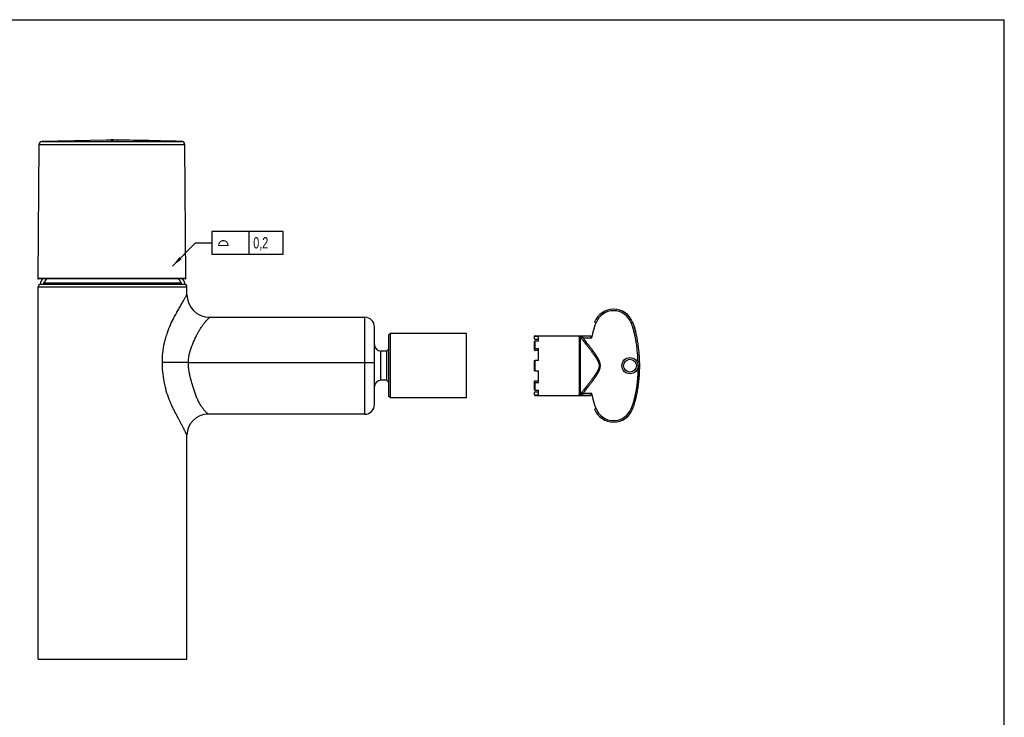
# Model space of a CAD drawing. Header units: millimetres. Extents: x 0 to 559, y 0 to 432.
# Tile 9 of 9: x 254 to 559, y 216 to 432. Entities that reach past the tile are written whole.
import ezdxf

# ---------------------------------------------------------------- set-up
doc = ezdxf.new("R2010")
doc.units = ezdxf.units.MM
doc.header["$LTSCALE"] = 30.734
doc.linetypes.add('CENTER', pattern=[0.6, 0.375, -0.075, 0.075, -0.075])
doc.layers.get('0').update_dxf_attribs({"linetype": 'CONTINUOUS'})
for name, color, linetype in [('ACHSEN', 7, 'CONTINUOUS'), ('OBERFLAECHE', 7, 'CONTINUOUS'), ('SERVICE-KEY', 7, 'CONTINUOUS')]:
    doc.layers.add(name, color=color, linetype=linetype)
doc.styles.get("Standard").update_dxf_attribs({"font": 'txt', "width": 0.7})
doc.styles.add('TEXTSTYLE_2', font='gdt')
doc.dimstyles.get("Standard").update_dxf_attribs({"dimtxt": 3.5, "dimasz": 3.5, "dimexe": 2, "dimexo": 0, "dimtad": 1, "dimdec": 3, "dimtxsty": 'STANDARD', "dimblk": '_FILLED', "dimblk1": '_FILLED', "dimblk2": '_FILLED', "dimcen": 0.09, "dimadec": 3, "dimazin": 2, "dimtol": 1, "dimtp": 0.001, "dimtm": 0.001, "dimtfac": 1, "dimtdec": 3, "dimtofl": 0, "dimtmove": 0, "dimatfit": 3, "dimldrblk": '_FILLED', "dimfxl": 1, "dimtolj": 1, "dimarcsym": 0})

# ---------------------------------------------------------------- blocks, each defined once
blk = doc.blocks.new('_FILLED')
at = {"color": 0, "linetype": 'BYBLOCK'}
blk.add_solid([(0, 0), (-1, 0.143), (-1, -0.143)], dxfattribs=at)

msp = doc.modelspace()

# ---------------------------------------------------------------- linework, layer by layer
at = {"color": 7, "linetype": 'CONTINUOUS'}
for p, q in [((0, 431.8), (558.8, 431.8)), ((558.8, 0), (558.8, 431.8)), ((305.27, 393.12), (260.18, 393.12)), ((261.15, 394.11), (304.38, 394.11)), ((303.8, 394.13), (303.81, 394.13)), ((303.81, 394.13), (303.8, 394.13)), ((304.39, 394.11), (303.81, 394.13)), ((304.94, 393.87), (304.86, 393.94)), ((305.19, 393.52), (305.05, 393.75)), ((305.26, 393.25), (305.19, 393.52)), ((305.27, 393.12), (305.26, 393.25)), ((305.63, 351.79), (305.27, 393.12)), ((305.27, 393.12), (305.27, 393.12)), ((305.63, 351.79), (305.27, 393.12)), ((259.82, 351.79), (305.63, 351.79)), ((305.43, 351.58), (260.02, 351.58)), ((305.63, 351.79), (305.63, 351.79)), ((259.97, 274.75), (259.97, 349.13)), ((304.3, 350.23), (261.64, 350.23)), ((360.97, 309.7), (360.97, 339.7)), ((363.97, 312.7), (363.97, 336.7)), ((368.93, 334.73), (368.43, 334.23)), ((368.43, 315.23), (368.43, 334.23)), ((368.93, 314.73), (368.93, 334.73)), ((306.4, 325.7), (363.97, 325.7)), ((368.93, 314.73), (368.43, 315.23)), ((259.97, 233.93), (259.97, 254.78))]:
    msp.add_line(p, q, dxfattribs=at)
at = {"color": 2, "linetype": 'CONTINUOUS'}
for p, q in [((313.65, 366.25), (313.65, 359.25)), ((335.73, 366.25), (313.65, 366.25)), ((325.17, 359.25), (325.17, 366.25)), ((335.73, 359.25), (335.73, 366.25)), ((313.65, 359.25), (335.73, 359.25))]:
    msp.add_line(p, q, dxfattribs=at)
at = {"color": 7, "linetype": 'CONTINUOUS'}
msp.add_lwpolyline([(305.27, 393.12), (305.26, 393.24), (305.19, 393.51), (305.06, 393.75), (304.86, 393.94), (304.63, 394.06), (304.39, 394.11)], dxfattribs=at)
for centre, radius, start, end in [((261.18, 393.11), 1, 91.5624, 179.5), ((304.35, 393.27), 0.842, 69.07, 73.1261), ((304.32, 393.21), 0.91, 53.1757, 55.7436), ((304.25, 393.14), 1.01, 32.0886, 38.3263), ((304.2, 393.12), 1.06, 17.3787, 23.823), ((304.19, 393.11), 1.07, 10.2097, 17.3775), ((304.17, 393.11), 1.09, 0.5235, 10.2154), ((260.02, 351.78), 0.2, 179.5, 270), ((282.97, 337.77), 24.7, 146.0028, 149.7054), ((282.97, 337.77), 24.7, 30.2946, 34.0052), ((305.43, 351.78), 0.2, 270, 0.5037), ((261.81, 350.13), 0.2, 149.7054, 270), ((304.12, 350.13), 0.2, 270, 30.2946), ((360.97, 336.7), 3, 0, 90), ((360.97, 312.7), 3, 270, 360)]:
    msp.add_arc(centre, radius, start, end, dxfattribs=at)
for points, knots in [([(304.6, 394.07), (304.58, 394.08), (304.51, 394.1), (304.44, 394.11), (304.38, 394.11)], [0, 0, 0, 0, 0.261338, 1, 1, 1, 1]), ([(304.83, 393.96), (304.82, 393.97), (304.76, 394.01), (304.7, 394.04), (304.65, 394.06)], [0, 0, 0, 0, 0.259931, 1, 1, 1, 1]), ([(305.04, 393.77), (305.03, 393.78), (304.98, 393.84), (304.92, 393.9), (304.87, 393.94)], [0, 0, 0, 0, 0.259608, 1, 1, 1, 1]), ([(305.18, 393.54), (305.17, 393.56), (305.15, 393.6), (305.13, 393.64), (305.11, 393.68)], [0, 0, 0, 0, 0.253567, 1, 1, 1, 1]), ([(305.63, 351.79), (305.63, 351.73), (305.59, 351.63), (305.48, 351.58), (305.43, 351.58)], [0, 0, 0, 0, 0.501415, 1, 1, 1, 1])]:
    msp.add_open_spline(points, degree=3, knots=knots, dxfattribs=at)
at = {"layer": 'ACHSEN', "color": 7, "linetype": 'CONTINUOUS'}
for p, q in [((260.18, 393.12), (259.82, 351.79)), ((281.07, 394.55), (261.15, 394.11)), ((281.07, 394.55), (281.07, 394.55)), ((281.59, 394.55), (281.07, 394.54)), ((281.07, 394.52), (281.07, 394.54)), ((281.07, 394.48), (281.07, 394.5)), ((281.59, 394.54), (281.59, 394.51)), ((282.57, 394.53), (282.42, 394.53)), ((282.85, 394.53), (282.42, 394.53)), ((282.57, 394.55), (282.62, 394.55)), ((282.57, 394.55), (282.62, 394.55)), ((282.82, 394.53), (282.57, 394.53)), ((282.57, 394.51), (282.57, 394.48)), ((282.62, 394.55), (282.82, 394.55)), ((282.62, 394.55), (283.11, 394.55)), ((282.82, 394.58), (282.82, 394.57)), ((282.82, 394.58), (283.21, 394.58)), ((282.88, 394.57), (282.82, 394.57)), ((282.88, 394.57), (282.82, 394.57)), ((282.82, 394.55), (283.11, 394.55)), ((282.85, 394.53), (282.85, 394.48)), ((282.85, 394.53), (283.07, 394.53)), ((282.85, 394.53), (283.18, 394.53)), ((283.07, 394.58), (283.21, 394.58)), ((283.21, 394.57), (283.07, 394.57)), ((283.21, 394.57), (283.07, 394.57)), ((283.07, 394.53), (283.18, 394.53)), ((283.07, 394.51), (283.07, 394.48)), ((283.21, 394.55), (283.21, 394.57)), ((284.57, 394.55), (284.57, 394.54)), ((284.57, 394.54), (284.57, 394.52)), ((284.57, 394.5), (284.57, 394.48)), ((259.97, 349.13), (305.97, 349.13)), ((260.77, 349.93), (305.17, 349.93)), ((305.97, 346.7), (305.97, 349.13)), ((312.97, 339.7), (360.97, 339.7)), ((392.43, 334.73), (368.93, 334.73)), ((392.43, 314.73), (392.43, 334.73)), ((365.97, 320.23), (365.97, 329.24)), ((367.77, 329.24), (365.97, 329.24)), ((367.77, 320.23), (367.77, 329.24)), ((306.4, 325.7), (298.37, 325.7)), ((367.77, 320.23), (365.97, 320.23)), ((392.43, 314.73), (368.93, 314.73)), ((360.97, 309.7), (312.47, 309.7)), ((305.97, 233.93), (305.97, 303.2)), ((259.97, 254.78), (259.97, 274.75)), ((259.97, 233.93), (305.97, 233.93))]:
    msp.add_line(p, q, dxfattribs=at)
for centre, radius, start, end in [((282.86, 137.85), 256.66, 90.0659, 90.4), ((282.84, 92.64), 301.85, 90.0033, 90.3355), ((283.68, 258.17), 136.4, 90.4689, 90.8784), ((283.78, 220.29), 174.26, 90.3983, 90.7187), ((281.31, 273.5), 121.03, 89.4728, 89.8671), ((283.08, 325.48), 69.09, 90.2202, 90.4299), ((282.8, 92.64), 301.85, 89.6645, 89.9967), ((283.04, 335.46), 59.11, 89.9722, 90.1583), ((282.78, 137.85), 256.66, 89.6, 89.9341), ((283.32, 270.95), 123.6, 89.4201, 90.098), ((284.34, 281.26), 113.28, 89.8862, 90.587), ((249.95, -1605.15), 2000, 88.45723, 89.0083), ((260.77, 349.13), 0.8, 90, 180), ((305.17, 349.13), 0.8, 0, 90), ((312.97, 346.7), 7, 180, 270), ((326.14, 325.92), 27.75, 160.804, 162.773), ((365.97, 331.24), 2, 180, 270), ((374.02, 324.73), 7.7, 136.5535, 144.2165), ((365.97, 318.23), 2, 90, 180), ((374.02, 324.73), 7.7, 215.7835, 223.4465), ((329.47, 325.48), 31.08, 193.939, 194.6079), ((312.47, 303.2), 6.5, 90, 180)]:
    msp.add_arc(centre, radius, start, end, dxfattribs=at)
msp.add_open_spline([(283.21, 394.58), (283.66, 394.57), (284.12, 394.56), (284.57, 394.55)], degree=3, dxfattribs=at)
for points, knots in [([(301.94, 339.55), (302.19, 340.02), (302.68, 340.93), (303.42, 342.22), (304, 343.24), (304.43, 343.99), (304.72, 344.5), (304.99, 344.97), (305.23, 345.39), (305.44, 345.76), (305.62, 346.08), (305.75, 346.31), (305.83, 346.46), (305.88, 346.54), (305.92, 346.61), (305.95, 346.66), (305.96, 346.68), (305.97, 346.71), (305.97, 346.7)], [0, 0, 0, 0, 0.194981, 0.377058, 0.544078, 0.620994, 0.692845, 0.759017, 0.818811, 0.871458, 0.916143, 0.952049, 0.966466, 0.978407, 0.987792, 0.994554, 0.998638, 1, 1, 1, 1]), ([(299.94, 335.05), (300.22, 335.85), (300.83, 337.38), (301.57, 338.85), (301.94, 339.55)], [0, 0, 0, 0, 0.516499, 1, 1, 1, 1]), ([(306.4, 325.7), (306.4, 326.18), (306.47, 327.14), (306.85, 328.98), (307.47, 330.72), (308.16, 332.36), (308.67, 333.51), (309.19, 334.59), (309.74, 335.58), (310.3, 336.47), (310.86, 337.27), (311.4, 337.96), (311.89, 338.55), (312.26, 338.96), (312.52, 339.24), (312.67, 339.4), (312.79, 339.53), (312.88, 339.61), (312.92, 339.66), (312.95, 339.68), (312.96, 339.69), (312.97, 339.71), (312.97, 339.7)], [0, 0, 0, 0, 0.091341, 0.181795, 0.357097, 0.440728, 0.520806, 0.596847, 0.668599, 0.735689, 0.797583, 0.853532, 0.902505, 0.943171, 0.959909, 0.973979, 0.985187, 0.993353, 0.996247, 0.998328, 0.999582, 1, 1, 1, 1]), ([(298.37, 325.7), (298.37, 326.43), (298.47, 329.28), (299.01, 332.11), (299.64, 334.14)], [0, 0, 0, 0, 0.253689, 1, 1, 1, 1]), ([(299.31, 317.99), (299.15, 318.61), (298.6, 321.15), (298.37, 323.75), (298.37, 325.7)], [0, 0, 0, 0, 0.247143, 1, 1, 1, 1]), ([(312.47, 309.7), (312.47, 309.7), (312.46, 309.71), (312.46, 309.71), (312.45, 309.72), (312.44, 309.73), (312.41, 309.76), (312.37, 309.8), (312.32, 309.85), (312.25, 309.92), (312.18, 309.99), (312.07, 310.11), (311.91, 310.29), (311.69, 310.53), (311.46, 310.8), (311.2, 311.11), (310.93, 311.46), (310.56, 311.97), (310.08, 312.68), (309.55, 313.64), (309.05, 314.71), (308.6, 315.88), (308.17, 317.12), (307.75, 318.43), (307.2, 320.28), (306.72, 322.19), (306.45, 324.18), (306.4, 325.19), (306.4, 325.7)], [0, 0, 0, 0, 0.000122, 0.00049, 0.001103, 0.001956, 0.004378, 0.007731, 0.011985, 0.01711, 0.023068, 0.029823, 0.045567, 0.064034, 0.084925, 0.107966, 0.132916, 0.159569, 0.217322, 0.280232, 0.347683, 0.419364, 0.494985, 0.574024, 0.655877, 0.825639, 0.912524, 1, 1, 1, 1]), ([(305.97, 303.2), (305.97, 303.2), (305.96, 303.22), (305.96, 303.23), (305.94, 303.27), (305.92, 303.31), (305.89, 303.37), (305.84, 303.46), (305.77, 303.62), (305.67, 303.83), (305.54, 304.08), (305.4, 304.37), (305.18, 304.81), (304.86, 305.43), (304.45, 306.24), (303.99, 307.13), (303.49, 308.08), (302.96, 309.08), (302.4, 310.13), (301.83, 311.23), (301.07, 312.81), (300.19, 314.93), (299.64, 316.71), (299.4, 317.64)], [0, 0, 0, 0, 0.000451, 0.001798, 0.004029, 0.007128, 0.011075, 0.015848, 0.027776, 0.042703, 0.060398, 0.080626, 0.103154, 0.154219, 0.211983, 0.275146, 0.342734, 0.414072, 0.488739, 0.566742, 0.648103, 0.819676, 1, 1, 1, 1])]:
    msp.add_open_spline(points, degree=3, knots=knots, dxfattribs=at)
at = {"layer": 'OBERFLAECHE', "color": 7, "linetype": 'CENTER'}
for centre, radius, start, end in [((261.81, 350.13), 1.2, 149.7054, 189.5941), ((282.97, 337.77), 25.7, 147.4985, 149.7054), ((282.97, 337.77), 25.7, 30.2946, 32.5015), ((304.12, 350.13), 1.2, 350.4059, 30.2946)]:
    msp.add_arc(centre, radius, start, end, dxfattribs=at)
at = {"layer": 'SERVICE-KEY', "color": 7, "linetype": 'CONTINUOUS'}
for p, q in [((432.54, 338.01), (432.07, 338.19)), ((443.84, 338.19), (443.37, 338.01)), ((413.51, 333.01), (413.51, 333.81)), ((413.51, 329.55), (413.51, 332.17)), ((413.71, 334.01), (430.84, 334.01)), ((413.71, 333.87), (413.71, 334.01)), ((413.71, 333.87), (414.71, 333.87)), ((414.71, 332.81), (413.71, 332.81)), ((414.71, 332.33), (413.71, 332.33)), ((413.71, 330.05), (413.71, 332.33)), ((414.71, 332.33), (414.71, 333.87)), ((427.28, 333.68), (427.28, 315.79)), ((427.66, 315.96), (427.66, 333.5)), ((430.82, 333.87), (428.4, 333.87)), ((428.4, 333.38), (428.4, 333.87)), ((428.4, 333.38), (431.22, 333.38)), ((413.71, 330.05), (414.71, 330.05)), ((414.71, 329.44), (413.71, 329.44)), ((414.71, 326.34), (414.71, 330.05)), ((413.51, 323.16), (413.51, 326.31)), ((414.71, 326.34), (413.71, 326.34)), ((413.71, 323.12), (413.71, 326.34)), ((413.71, 323.12), (414.71, 323.12)), ((414.71, 319.41), (414.71, 323.12)), ((413.51, 317.3), (413.51, 319.92)), ((413.71, 320.03), (414.71, 320.03)), ((414.71, 319.41), (413.71, 319.41)), ((413.71, 317.14), (413.71, 319.41)), ((413.71, 317.14), (414.71, 317.14)), ((414.71, 315.6), (414.71, 317.14)), ((413.51, 315.66), (413.51, 316.46)), ((413.71, 316.66), (414.71, 316.66)), ((414.71, 315.6), (413.71, 315.6)), ((413.71, 315.46), (413.71, 315.6)), ((413.71, 315.46), (430.84, 315.46)), ((431.22, 316.09), (428.4, 316.09)), ((428.4, 315.59), (428.4, 316.09)), ((428.4, 315.59), (430.82, 315.59)), ((432.07, 311.28), (432.54, 311.46)), ((443.37, 311.46), (443.84, 311.28))]:
    msp.add_line(p, q, dxfattribs=at)
for radius in [2.5, 2]:
    msp.add_circle((443.01, 324.73), radius, dxfattribs=at)
for centre, radius, start, end in [((437.95, 335.93), 6.3, 20.9888, 159.0112), ((437.95, 335.93), 5.8, 20.9888, 159.0112), ((413.71, 333.81), 0.2, 90, 180), ((413.71, 315.66), 0.2, 180, 270), ((437.95, 313.53), 6.3, 200.9888, 339.0112), ((437.95, 313.53), 5.8, 200.9888, 339.0112)]:
    msp.add_arc(centre, radius, start, end, dxfattribs=at)
for points, knots in [([(443.84, 338.19), (444.04, 337.65), (444.32, 336.83), (444.59, 335.9), (444.69, 335.53), (444.72, 335.43)], [0, 0, 0, 0, 0.595039, 0.892559, 1, 1, 1, 1]), ([(443.84, 311.28), (444.04, 311.82), (444.32, 312.64), (444.6, 313.6), (444.75, 314.15), (444.86, 314.57), (444.96, 314.99), (445.08, 315.54), (445.23, 316.24), (445.38, 317.08), (445.52, 317.92), (445.64, 318.76), (445.74, 319.61), (445.82, 320.46), (445.88, 321.17), (445.92, 321.74), (445.95, 322.17), (445.97, 322.6), (445.98, 322.95), (445.99, 323.24), (446, 323.52), (446.01, 323.88), (446.01, 324.31), (446.02, 325.16), (445.99, 326.44), (445.92, 327.85), (445.83, 328.98), (445.74, 329.83), (445.64, 330.67), (445.52, 331.52), (445.39, 332.36), (445.26, 333.06), (445.15, 333.62), (445.06, 334.04), (444.98, 334.39), (444.91, 334.67), (444.86, 334.88), (444.81, 335.09), (444.74, 335.37), (444.64, 335.72), (444.52, 336.14), (444.36, 336.69), (444.14, 337.37), (443.94, 337.92), (443.84, 338.19)], [0, 0, 0, 0, 0.0625, 0.09375, 0.109375, 0.125, 0.140625, 0.15625, 0.1875, 0.21875, 0.25, 0.28125, 0.3125, 0.34375, 0.375, 0.390625, 0.40625, 0.421875, 0.4375, 0.445312, 0.453125, 0.46875, 0.484375, 0.5, 0.5625, 0.625, 0.65625, 0.6875, 0.71875, 0.75, 0.78125, 0.8125, 0.828125, 0.84375, 0.859375, 0.867188, 0.875, 0.882812, 0.890625, 0.90625, 0.921875, 0.9375, 0.96875, 1, 1, 1, 1]), ([(431.22, 333.38), (431.24, 333.48), (431.28, 333.67), (431.37, 334.07), (431.46, 334.46), (431.55, 334.85), (431.63, 335.14), (431.7, 335.43), (431.78, 335.72), (431.87, 336.01), (431.95, 336.3), (432.04, 336.59), (432.13, 336.88), (432.23, 337.16), (432.33, 337.45), (432.41, 337.68), (432.48, 337.87), (432.52, 337.96), (432.54, 338.01)], [0, 0, 0, 0, 0.0625, 0.125, 0.249999, 0.312499, 0.375, 0.4375, 0.5, 0.5625, 0.625, 0.6875, 0.75, 0.8125, 0.875, 0.9375, 0.96875, 1, 1, 1, 1]), ([(445.51, 324.73), (445.51, 325.01), (445.51, 325.58), (445.49, 326.42), (445.45, 327.26), (445.4, 328.1), (445.33, 328.94), (445.24, 329.77), (445.14, 330.61), (445.03, 331.44), (444.92, 332.14), (444.82, 332.69), (444.74, 333.11), (444.66, 333.52), (444.58, 333.87), (444.52, 334.14), (444.47, 334.35), (444.42, 334.56), (444.37, 334.76), (444.32, 334.97), (444.27, 335.18), (444.22, 335.38), (444.14, 335.65), (444.04, 336), (443.92, 336.4), (443.79, 336.81), (443.66, 337.21), (443.52, 337.61), (443.42, 337.88), (443.37, 338.01)], [0, 0, 0, 0, 0.06235, 0.124629, 0.186856, 0.249052, 0.311235, 0.373429, 0.435656, 0.497942, 0.560314, 0.591544, 0.622808, 0.654113, 0.685464, 0.701159, 0.716867, 0.73259, 0.748328, 0.764072, 0.77981, 0.795543, 0.811273, 0.842721, 0.874162, 0.905602, 0.937048, 0.968511, 1, 1, 1, 1]), ([(413.71, 333.87), (413.71, 333.87), (413.69, 333.87), (413.67, 333.86), (413.66, 333.86), (413.64, 333.85), (413.62, 333.84), (413.6, 333.83), (413.59, 333.82), (413.57, 333.81), (413.56, 333.8), (413.55, 333.78), (413.54, 333.76), (413.53, 333.75), (413.52, 333.73), (413.52, 333.71), (413.51, 333.69), (413.51, 333.68), (413.51, 333.67)], [0, 0, 0, 0, 0.062975, 0.125932, 0.188854, 0.251723, 0.314527, 0.377253, 0.439893, 0.50244, 0.564894, 0.627256, 0.689531, 0.751728, 0.813858, 0.875936, 0.937977, 1, 1, 1, 1]), ([(413.51, 333.01), (413.51, 333), (413.51, 332.99), (413.52, 332.97), (413.52, 332.95), (413.53, 332.93), (413.54, 332.91), (413.55, 332.9), (413.56, 332.88), (413.57, 332.87), (413.59, 332.85), (413.6, 332.84), (413.62, 332.83), (413.64, 332.82), (413.66, 332.82), (413.67, 332.81), (413.69, 332.81), (413.71, 332.81), (413.71, 332.81)], [0, 0, 0, 0, 0.062023, 0.124064, 0.186142, 0.248272, 0.310469, 0.372744, 0.435106, 0.49756, 0.560107, 0.622747, 0.685473, 0.748277, 0.811146, 0.874068, 0.937025, 1, 1, 1, 1]), ([(413.51, 332.17), (413.51, 332.17), (413.51, 332.18), (413.52, 332.2), (413.52, 332.21), (413.53, 332.23), (413.54, 332.24), (413.55, 332.26), (413.56, 332.27), (413.57, 332.28), (413.59, 332.29), (413.6, 332.3), (413.62, 332.31), (413.64, 332.32), (413.66, 332.32), (413.67, 332.33), (413.69, 332.33), (413.71, 332.33), (413.71, 332.33)], [0, 0, 0, 0, 0.056181, 0.112624, 0.169579, 0.227268, 0.285878, 0.345553, 0.40639, 0.468435, 0.53169, 0.596109, 0.661605, 0.728056, 0.795308, 0.863183, 0.931483, 1, 1, 1, 1]), ([(427.28, 333.68), (427.28, 333.68), (427.28, 333.68), (427.28, 333.69), (427.28, 333.7), (427.29, 333.7), (427.29, 333.71), (427.29, 333.71), (427.3, 333.72), (427.3, 333.73), (427.31, 333.73), (427.32, 333.74), (427.33, 333.74), (427.34, 333.75), (427.35, 333.75), (427.36, 333.76), (427.37, 333.76), (427.38, 333.77), (427.39, 333.77), (427.4, 333.78), (427.42, 333.78), (427.44, 333.79), (427.46, 333.8), (427.49, 333.8), (427.53, 333.81), (427.57, 333.82), (427.6, 333.82), (427.62, 333.83), (427.64, 333.83), (427.66, 333.83), (427.69, 333.84), (427.73, 333.84), (427.77, 333.85), (427.82, 333.85), (427.86, 333.85), (427.92, 333.86), (428, 333.86), (428.1, 333.87), (428.2, 333.87), (428.3, 333.87), (428.36, 333.87), (428.4, 333.87)], [0, 0, 0, 0, 0.005632, 0.011282, 0.017024, 0.022925, 0.029049, 0.035452, 0.042183, 0.049281, 0.056781, 0.064711, 0.073094, 0.081948, 0.091287, 0.101123, 0.111464, 0.122314, 0.133672, 0.145527, 0.157865, 0.170673, 0.197638, 0.226309, 0.25657, 0.288308, 0.321416, 0.338453, 0.355796, 0.373426, 0.391322, 0.427868, 0.465345, 0.503659, 0.542718, 0.582432, 0.66349, 0.746231, 0.830184, 0.914911, 1, 1, 1, 1]), ([(427.28, 333.68), (427.3, 333.68), (427.33, 333.67), (427.39, 333.67), (427.44, 333.65), (427.49, 333.63), (427.54, 333.61), (427.59, 333.58), (427.63, 333.54), (427.65, 333.52), (427.66, 333.5)], [0, 0, 0, 0, 0.12333, 0.248784, 0.375561, 0.502812, 0.62968, 0.755332, 0.879, 1, 1, 1, 1]), ([(428.4, 333.38), (428.39, 333.38), (428.37, 333.39), (428.33, 333.4), (428.28, 333.42), (428.23, 333.44), (428.17, 333.46), (428.11, 333.47), (428.06, 333.49), (428.03, 333.5), (428, 333.5), (427.97, 333.51), (427.96, 333.51), (427.94, 333.52), (427.93, 333.52), (427.92, 333.52), (427.9, 333.53), (427.89, 333.53), (427.88, 333.53), (427.86, 333.54), (427.84, 333.54), (427.81, 333.55), (427.79, 333.55), (427.77, 333.55), (427.76, 333.55), (427.75, 333.55), (427.75, 333.55), (427.74, 333.55), (427.74, 333.55), (427.73, 333.55), (427.72, 333.55), (427.71, 333.55), (427.7, 333.55), (427.7, 333.55), (427.69, 333.55), (427.68, 333.54), (427.68, 333.54), (427.68, 333.54), (427.67, 333.54), (427.67, 333.54), (427.67, 333.53), (427.66, 333.53), (427.66, 333.53), (427.66, 333.52), (427.66, 333.51), (427.66, 333.51), (427.66, 333.51), (427.66, 333.5)], [0, 0, 0, 0, 0.038262, 0.076513, 0.152933, 0.229153, 0.305043, 0.380445, 0.45515, 0.492156, 0.528874, 0.565252, 0.583293, 0.601226, 0.619042, 0.636732, 0.654283, 0.671679, 0.688904, 0.705941, 0.739357, 0.771734, 0.80284, 0.817833, 0.832403, 0.84651, 0.853377, 0.860115, 0.866714, 0.873165, 0.885599, 0.897363, 0.908412, 0.918704, 0.928215, 0.936947, 0.941032, 0.94494, 0.948683, 0.952275, 0.959081, 0.965551, 0.971901, 0.97835, 0.98509, 0.992272, 1, 1, 1, 1]), ([(427.66, 333.5), (427.8, 333.33), (428.01, 333.07), (428.29, 332.73), (428.57, 332.38), (428.91, 331.95), (429.26, 331.52), (429.53, 331.17), (429.74, 330.91), (429.95, 330.65), (430.15, 330.39), (430.35, 330.13), (430.56, 329.86), (430.76, 329.6), (430.96, 329.33), (431.16, 329.07), (431.36, 328.8), (431.55, 328.53), (431.72, 328.31), (431.84, 328.13), (431.94, 327.99), (432.04, 327.86), (432.13, 327.72), (432.22, 327.58), (432.3, 327.47), (432.36, 327.38), (432.41, 327.31), (432.45, 327.24), (432.5, 327.17), (432.54, 327.1), (432.6, 327), (432.67, 326.89), (432.76, 326.74), (432.84, 326.6), (432.92, 326.46), (432.99, 326.33), (433.04, 326.24), (433.07, 326.16), (433.11, 326.09), (433.15, 326.01), (433.18, 325.94), (433.21, 325.86), (433.24, 325.78), (433.27, 325.7), (433.3, 325.63), (433.33, 325.55), (433.35, 325.47), (433.38, 325.39), (433.4, 325.31), (433.42, 325.23), (433.43, 325.15), (433.44, 325.06), (433.45, 324.98), (433.46, 324.9), (433.47, 324.82), (433.47, 324.73), (433.47, 324.65), (433.46, 324.57), (433.46, 324.5), (433.45, 324.44), (433.44, 324.39), (433.43, 324.32), (433.42, 324.24), (433.4, 324.16), (433.38, 324.08), (433.35, 324), (433.32, 323.89), (433.28, 323.79), (433.24, 323.68), (433.21, 323.61), (433.19, 323.54), (433.16, 323.49), (433.14, 323.44), (433.11, 323.38), (433.07, 323.31), (433.04, 323.23), (432.99, 323.13), (432.92, 323.01), (432.84, 322.87), (432.76, 322.72), (432.69, 322.6), (432.63, 322.51), (432.59, 322.44), (432.54, 322.37), (432.5, 322.3), (432.45, 322.23), (432.39, 322.14), (432.32, 322.02), (432.22, 321.88), (432.13, 321.75), (432.04, 321.61), (431.94, 321.47), (431.84, 321.34), (431.72, 321.16), (431.55, 320.93), (431.36, 320.66), (431.16, 320.4), (430.96, 320.13), (430.76, 319.87), (430.56, 319.6), (430.35, 319.34), (430.15, 319.08), (429.95, 318.82), (429.74, 318.56), (429.53, 318.3), (429.26, 317.95), (428.91, 317.52), (428.57, 317.08), (428.29, 316.74), (428.01, 316.39), (427.8, 316.14), (427.66, 315.96)], [0, 0, 0, 0, 0.03126, 0.04689, 0.06252, 0.093779, 0.125038, 0.140667, 0.156297, 0.171926, 0.187555, 0.203183, 0.218812, 0.23444, 0.250067, 0.265695, 0.281321, 0.296947, 0.312572, 0.320384, 0.328196, 0.336008, 0.343819, 0.35163, 0.359441, 0.363346, 0.367251, 0.371156, 0.37506, 0.378965, 0.382869, 0.390677, 0.398485, 0.406293, 0.4141, 0.421906, 0.42581, 0.429713, 0.433616, 0.43752, 0.441423, 0.445326, 0.449229, 0.453133, 0.457036, 0.46094, 0.464844, 0.468749, 0.472654, 0.47656, 0.480466, 0.484372, 0.488279, 0.492186, 0.496093, 0.5, 0.503908, 0.507815, 0.511722, 0.513675, 0.515629, 0.519535, 0.523441, 0.527346, 0.531251, 0.535156, 0.53906, 0.546867, 0.550771, 0.554674, 0.558577, 0.560529, 0.56248, 0.566384, 0.570287, 0.57419, 0.578094, 0.5859, 0.593707, 0.601515, 0.609322, 0.613227, 0.617131, 0.621035, 0.62494, 0.628844, 0.632749, 0.640559, 0.64837, 0.656181, 0.663992, 0.671804, 0.679616, 0.687428, 0.703053, 0.718679, 0.734305, 0.749933, 0.76556, 0.781188, 0.796817, 0.812445, 0.828074, 0.843703, 0.859333, 0.874962, 0.906221, 0.93748, 0.95311, 0.96874, 1, 1, 1, 1]), ([(428.4, 316.09), (428.46, 316.17), (428.6, 316.34), (428.87, 316.68), (429.14, 317.01), (429.41, 317.35), (429.61, 317.6), (429.81, 317.86), (429.98, 318.07), (430.11, 318.24), (430.24, 318.41), (430.41, 318.62), (430.61, 318.88), (430.8, 319.13), (431, 319.39), (431.19, 319.65), (431.39, 319.91), (431.55, 320.12), (431.68, 320.3), (431.77, 320.43), (431.87, 320.56), (431.96, 320.69), (432.05, 320.82), (432.15, 320.96), (432.24, 321.09), (432.33, 321.22), (432.42, 321.36), (432.51, 321.49), (432.6, 321.62), (432.69, 321.76), (432.78, 321.9), (432.85, 322.01), (432.9, 322.1), (432.95, 322.17), (432.99, 322.24), (433.03, 322.31), (433.07, 322.38), (433.11, 322.45), (433.15, 322.52), (433.19, 322.59), (433.23, 322.66), (433.28, 322.76), (433.34, 322.88), (433.41, 323.02), (433.48, 323.17), (433.53, 323.3), (433.56, 323.38), (433.58, 323.43), (433.6, 323.48), (433.63, 323.55), (433.65, 323.62), (433.68, 323.7), (433.7, 323.78), (433.73, 323.86), (433.75, 323.93), (433.77, 324.01), (433.78, 324.08), (433.79, 324.13), (433.8, 324.17), (433.81, 324.21), (433.81, 324.26), (433.82, 324.33), (433.83, 324.41), (433.84, 324.49), (433.85, 324.57), (433.85, 324.65), (433.85, 324.72), (433.85, 324.77), (433.85, 324.83), (433.85, 324.9), (433.84, 324.98), (433.83, 325.06), (433.82, 325.14), (433.81, 325.22), (433.8, 325.3), (433.78, 325.38), (433.77, 325.45), (433.75, 325.53), (433.73, 325.61), (433.7, 325.69), (433.68, 325.77), (433.65, 325.84), (433.63, 325.92), (433.6, 325.98), (433.58, 326.03), (433.57, 326.07), (433.55, 326.11), (433.53, 326.16), (433.51, 326.21), (433.49, 326.26), (433.46, 326.33), (433.41, 326.44), (433.34, 326.59), (433.26, 326.73), (433.2, 326.85), (433.15, 326.94), (433.11, 327.01), (433.07, 327.09), (433.03, 327.15), (432.99, 327.22), (432.95, 327.29), (432.91, 327.35), (432.88, 327.4), (432.84, 327.47), (432.78, 327.57), (432.66, 327.75), (432.51, 327.98), (432.36, 328.2), (432.24, 328.38), (432.15, 328.51), (432.05, 328.64), (431.96, 328.78), (431.87, 328.91), (431.77, 329.04), (431.68, 329.17), (431.58, 329.3), (431.48, 329.43), (431.36, 329.6), (431.19, 329.82), (431, 330.08), (430.8, 330.33), (430.61, 330.59), (430.41, 330.85), (430.24, 331.06), (430.11, 331.23), (429.98, 331.4), (429.81, 331.61), (429.61, 331.86), (429.41, 332.12), (429.14, 332.45), (428.87, 332.79), (428.6, 333.13), (428.46, 333.3), (428.4, 333.38)], [0, 0, 0, 0, 0.015625, 0.03125, 0.0625, 0.078125, 0.09375, 0.109375, 0.125001, 0.132813, 0.140626, 0.156251, 0.171876, 0.187501, 0.203126, 0.218751, 0.234376, 0.250001, 0.257814, 0.265626, 0.273439, 0.281251, 0.289064, 0.296876, 0.304689, 0.312501, 0.320314, 0.328126, 0.335939, 0.343751, 0.351564, 0.359376, 0.363283, 0.367189, 0.371095, 0.375001, 0.378908, 0.382814, 0.38672, 0.390626, 0.394533, 0.398439, 0.406251, 0.414064, 0.421876, 0.429688, 0.433595, 0.435548, 0.437501, 0.441407, 0.445313, 0.44922, 0.453126, 0.457032, 0.460938, 0.464844, 0.468751, 0.470704, 0.472657, 0.47461, 0.476563, 0.480469, 0.484375, 0.488282, 0.492188, 0.496094, 0.5, 0.501953, 0.503906, 0.507812, 0.511719, 0.515625, 0.519531, 0.523437, 0.527343, 0.531249, 0.535156, 0.539062, 0.542968, 0.546874, 0.55078, 0.554687, 0.558593, 0.562499, 0.564452, 0.566405, 0.568359, 0.570312, 0.574218, 0.576171, 0.578124, 0.585936, 0.593749, 0.601561, 0.609374, 0.61328, 0.617186, 0.621092, 0.624999, 0.628905, 0.632811, 0.636718, 0.638671, 0.640624, 0.648436, 0.656249, 0.671874, 0.687499, 0.695311, 0.703124, 0.710936, 0.718749, 0.726561, 0.734374, 0.742186, 0.749999, 0.757811, 0.765624, 0.781249, 0.796874, 0.812499, 0.828124, 0.843749, 0.859374, 0.867187, 0.874999, 0.890625, 0.90625, 0.921875, 0.9375, 0.96875, 0.984375, 1, 1, 1, 1]), ([(430.82, 333.87), (430.82, 333.87), (430.82, 333.88), (430.82, 333.88), (430.82, 333.88), (430.82, 333.88), (430.82, 333.88), (430.82, 333.88), (430.82, 333.89), (430.82, 333.89), (430.82, 333.89)], [0, 0, 0, 0, 0.284473, 0.537904, 0.656527, 0.771814, 0.828803, 0.885646, 0.942616, 1, 1, 1, 1]), ([(431.22, 333.38), (431.21, 333.39), (431.19, 333.42), (431.16, 333.46), (431.13, 333.5), (431.09, 333.54), (431.06, 333.57), (431.03, 333.61), (431.01, 333.64), (430.99, 333.66), (430.98, 333.68), (430.96, 333.7), (430.94, 333.72), (430.92, 333.75), (430.9, 333.77), (430.89, 333.79), (430.88, 333.8), (430.87, 333.81), (430.86, 333.83), (430.85, 333.84), (430.85, 333.84), (430.84, 333.85), (430.84, 333.85), (430.83, 333.86), (430.83, 333.86), (430.83, 333.86), (430.83, 333.87), (430.83, 333.87), (430.82, 333.87), (430.82, 333.87), (430.82, 333.87), (430.82, 333.87), (430.82, 333.87)], [0, 0, 0, 0, 0.080313, 0.160322, 0.239716, 0.318166, 0.395316, 0.470773, 0.544098, 0.57981, 0.614797, 0.648986, 0.682295, 0.745936, 0.804991, 0.832545, 0.858636, 0.883145, 0.905951, 0.926927, 0.945946, 0.954682, 0.962881, 0.970529, 0.977611, 0.984112, 0.990021, 0.992749, 0.995324, 0.997744, 0.998896, 1, 1, 1, 1]), ([(413.71, 330.05), (413.71, 330.05), (413.69, 330.05), (413.67, 330.05), (413.66, 330.05), (413.64, 330.04), (413.62, 330.04), (413.6, 330.03), (413.59, 330.03), (413.57, 330.02), (413.56, 330.01), (413.55, 330), (413.54, 329.99), (413.53, 329.98), (413.52, 329.97), (413.52, 329.96), (413.52, 329.96), (413.51, 329.95), (413.51, 329.94), (413.51, 329.94), (413.51, 329.94)], [0, 0, 0, 0, 0.077929, 0.155356, 0.231787, 0.306751, 0.379803, 0.450542, 0.518618, 0.583749, 0.645732, 0.704465, 0.759962, 0.812377, 0.86202, 0.909371, 0.932402, 0.955115, 0.977612, 1, 1, 1, 1]), ([(413.51, 329.55), (413.51, 329.55), (413.51, 329.55), (413.51, 329.54), (413.52, 329.53), (413.52, 329.53), (413.52, 329.52), (413.53, 329.51), (413.54, 329.5), (413.55, 329.49), (413.56, 329.48), (413.57, 329.47), (413.59, 329.46), (413.6, 329.46), (413.62, 329.45), (413.64, 329.45), (413.66, 329.44), (413.67, 329.44), (413.69, 329.44), (413.71, 329.44), (413.71, 329.44)], [0, 0, 0, 0, 0.022388, 0.044885, 0.067598, 0.090629, 0.13798, 0.187623, 0.240038, 0.295535, 0.354268, 0.416251, 0.481382, 0.549458, 0.620197, 0.693249, 0.768213, 0.844644, 0.922071, 1, 1, 1, 1]), ([(413.51, 326.31), (413.51, 326.31), (413.51, 326.31), (413.51, 326.31), (413.51, 326.31), (413.52, 326.31), (413.52, 326.32), (413.52, 326.32), (413.52, 326.32), (413.52, 326.32), (413.53, 326.32), (413.53, 326.32), (413.54, 326.33), (413.54, 326.33), (413.55, 326.33), (413.56, 326.33), (413.57, 326.33), (413.59, 326.34), (413.6, 326.34), (413.62, 326.34), (413.64, 326.34), (413.66, 326.34), (413.68, 326.34), (413.7, 326.34), (413.71, 326.34)], [0, 0, 0, 0, 0.004108, 0.008294, 0.017174, 0.02715, 0.038565, 0.051637, 0.066497, 0.083221, 0.101848, 0.122388, 0.144835, 0.169165, 0.195346, 0.253077, 0.317598, 0.388375, 0.464791, 0.546164, 0.631752, 0.720768, 0.812387, 1, 1, 1, 1]), ([(413.71, 323.12), (413.7, 323.12), (413.68, 323.12), (413.66, 323.12), (413.64, 323.13), (413.62, 323.13), (413.6, 323.13), (413.59, 323.13), (413.57, 323.13), (413.56, 323.14), (413.55, 323.14), (413.54, 323.14), (413.54, 323.14), (413.53, 323.14), (413.53, 323.14), (413.52, 323.15), (413.52, 323.15), (413.52, 323.15), (413.52, 323.15), (413.52, 323.15), (413.51, 323.15), (413.51, 323.16), (413.51, 323.16), (413.51, 323.16), (413.51, 323.16)], [0, 0, 0, 0, 0.187613, 0.279232, 0.368248, 0.453836, 0.535209, 0.611625, 0.682402, 0.746923, 0.804654, 0.830835, 0.855165, 0.877612, 0.898152, 0.916779, 0.933503, 0.948363, 0.961435, 0.97285, 0.982826, 0.991706, 0.995892, 1, 1, 1, 1]), ([(445.51, 324.73), (445.51, 324.45), (445.51, 323.89), (445.49, 323.18), (445.47, 322.62), (445.45, 322.2), (445.43, 321.85), (445.41, 321.57), (445.39, 321.36), (445.38, 321.15), (445.35, 320.86), (445.32, 320.51), (445.28, 320.09), (445.24, 319.67), (445.19, 319.25), (445.14, 318.83), (445.08, 318.42), (445.02, 318), (444.96, 317.58), (444.89, 317.16), (444.81, 316.75), (444.73, 316.33), (444.65, 315.92), (444.58, 315.57), (444.51, 315.3), (444.47, 315.09), (444.42, 314.89), (444.37, 314.68), (444.32, 314.48), (444.26, 314.27), (444.21, 314.07), (444.14, 313.8), (444.04, 313.46), (443.92, 313.05), (443.79, 312.65), (443.66, 312.25), (443.54, 311.92), (443.44, 311.65), (443.39, 311.52), (443.37, 311.46)], [0, 0, 0, 0, 0.0625, 0.124999, 0.156249, 0.187499, 0.218749, 0.234374, 0.249999, 0.265624, 0.28125, 0.3125, 0.34375, 0.375, 0.40625, 0.4375, 0.46875, 0.5, 0.53125, 0.5625, 0.59375, 0.625, 0.65625, 0.6875, 0.703125, 0.71875, 0.734375, 0.75, 0.765625, 0.78125, 0.796876, 0.812501, 0.843751, 0.875, 0.90625, 0.9375, 0.96875, 0.984375, 1, 1, 1, 1]), ([(413.71, 320.03), (413.71, 320.03), (413.69, 320.03), (413.67, 320.03), (413.66, 320.03), (413.64, 320.02), (413.62, 320.02), (413.6, 320.01), (413.59, 320), (413.57, 320), (413.56, 319.99), (413.55, 319.98), (413.54, 319.97), (413.53, 319.96), (413.52, 319.95), (413.52, 319.94), (413.52, 319.93), (413.51, 319.93), (413.51, 319.92), (413.51, 319.92), (413.51, 319.92)], [0, 0, 0, 0, 0.077929, 0.155356, 0.231787, 0.306751, 0.379803, 0.450542, 0.518618, 0.583749, 0.645732, 0.704465, 0.759962, 0.812377, 0.86202, 0.909371, 0.932402, 0.955115, 0.977612, 1, 1, 1, 1]), ([(413.51, 319.53), (413.51, 319.53), (413.51, 319.52), (413.51, 319.52), (413.52, 319.51), (413.52, 319.5), (413.52, 319.49), (413.53, 319.48), (413.54, 319.47), (413.55, 319.46), (413.56, 319.46), (413.57, 319.45), (413.59, 319.44), (413.6, 319.43), (413.62, 319.43), (413.64, 319.42), (413.66, 319.42), (413.67, 319.42), (413.69, 319.41), (413.71, 319.41), (413.71, 319.41)], [0, 0, 0, 0, 0.022388, 0.044885, 0.067598, 0.090629, 0.13798, 0.187623, 0.240038, 0.295535, 0.354268, 0.416251, 0.481382, 0.549458, 0.620197, 0.693249, 0.768213, 0.844644, 0.922071, 1, 1, 1, 1]), ([(413.71, 317.14), (413.71, 317.14), (413.69, 317.14), (413.67, 317.14), (413.66, 317.14), (413.64, 317.15), (413.62, 317.15), (413.6, 317.16), (413.59, 317.17), (413.57, 317.18), (413.56, 317.2), (413.55, 317.21), (413.54, 317.22), (413.53, 317.24), (413.52, 317.25), (413.52, 317.27), (413.51, 317.28), (413.51, 317.29), (413.51, 317.3)], [0, 0, 0, 0, 0.068517, 0.136817, 0.204692, 0.271944, 0.338395, 0.403891, 0.46831, 0.531565, 0.59361, 0.654447, 0.714122, 0.772732, 0.830421, 0.887376, 0.943819, 1, 1, 1, 1]), ([(413.71, 316.66), (413.71, 316.66), (413.69, 316.66), (413.67, 316.65), (413.66, 316.65), (413.64, 316.64), (413.62, 316.63), (413.6, 316.63), (413.59, 316.61), (413.57, 316.6), (413.56, 316.59), (413.55, 316.57), (413.54, 316.55), (413.53, 316.54), (413.52, 316.52), (413.52, 316.5), (413.51, 316.48), (413.51, 316.47), (413.51, 316.46)], [0, 0, 0, 0, 0.062975, 0.125932, 0.188854, 0.251723, 0.314527, 0.377253, 0.439893, 0.50244, 0.564894, 0.627256, 0.689531, 0.751728, 0.813858, 0.875936, 0.937977, 1, 1, 1, 1]), ([(413.51, 315.8), (413.51, 315.79), (413.51, 315.78), (413.52, 315.76), (413.52, 315.74), (413.53, 315.72), (413.54, 315.7), (413.55, 315.69), (413.56, 315.67), (413.57, 315.66), (413.59, 315.64), (413.6, 315.63), (413.62, 315.62), (413.64, 315.61), (413.66, 315.61), (413.67, 315.6), (413.69, 315.6), (413.71, 315.6), (413.71, 315.6)], [0, 0, 0, 0, 0.062023, 0.124064, 0.186142, 0.248272, 0.310469, 0.372744, 0.435106, 0.49756, 0.560107, 0.622747, 0.685473, 0.748277, 0.811146, 0.874068, 0.937025, 1, 1, 1, 1]), ([(427.66, 315.96), (427.65, 315.95), (427.63, 315.92), (427.59, 315.89), (427.54, 315.86), (427.49, 315.84), (427.44, 315.82), (427.39, 315.8), (427.33, 315.79), (427.3, 315.79), (427.28, 315.79)], [0, 0, 0, 0, 0.121, 0.244668, 0.37032, 0.497188, 0.624439, 0.751216, 0.87667, 1, 1, 1, 1]), ([(428.4, 315.59), (428.36, 315.59), (428.3, 315.6), (428.2, 315.6), (428.12, 315.6), (428.05, 315.6), (428, 315.6), (427.96, 315.61), (427.91, 315.61), (427.86, 315.61), (427.82, 315.62), (427.77, 315.62), (427.73, 315.63), (427.69, 315.63), (427.64, 315.64), (427.6, 315.64), (427.57, 315.65), (427.53, 315.65), (427.49, 315.66), (427.46, 315.67), (427.44, 315.68), (427.42, 315.68), (427.4, 315.69), (427.39, 315.69), (427.38, 315.7), (427.37, 315.7), (427.36, 315.71), (427.35, 315.71), (427.34, 315.72), (427.33, 315.72), (427.32, 315.73), (427.31, 315.73), (427.3, 315.74), (427.3, 315.75), (427.29, 315.75), (427.29, 315.76), (427.29, 315.77), (427.28, 315.77), (427.28, 315.78), (427.28, 315.78), (427.28, 315.79), (427.28, 315.79)], [0, 0, 0, 0, 0.085087, 0.169811, 0.253762, 0.295311, 0.336502, 0.377269, 0.417539, 0.45724, 0.496292, 0.534611, 0.572102, 0.608668, 0.644203, 0.678582, 0.711692, 0.743431, 0.773692, 0.802362, 0.829323, 0.842128, 0.854463, 0.866315, 0.877673, 0.888525, 0.89887, 0.908712, 0.918059, 0.926919, 0.935307, 0.94324, 0.95074, 0.957837, 0.964564, 0.970963, 0.977083, 0.98298, 0.988719, 0.994368, 1, 1, 1, 1]), ([(428.4, 316.09), (428.38, 316.08), (428.34, 316.07), (428.28, 316.05), (428.23, 316.03), (428.18, 316.01), (428.14, 316), (428.1, 315.99), (428.06, 315.98), (428.03, 315.97), (428, 315.96), (427.97, 315.96), (427.96, 315.95), (427.94, 315.95), (427.93, 315.95), (427.92, 315.94), (427.9, 315.94), (427.89, 315.94), (427.88, 315.93), (427.86, 315.93), (427.84, 315.93), (427.81, 315.92), (427.8, 315.92), (427.79, 315.92), (427.77, 315.92), (427.76, 315.92), (427.75, 315.92), (427.75, 315.92), (427.74, 315.91), (427.74, 315.91), (427.73, 315.91), (427.72, 315.92), (427.71, 315.92), (427.7, 315.92), (427.7, 315.92), (427.69, 315.92), (427.68, 315.92), (427.68, 315.93), (427.67, 315.93), (427.67, 315.93), (427.66, 315.94), (427.66, 315.94), (427.66, 315.95), (427.66, 315.95), (427.66, 315.96), (427.66, 315.96), (427.66, 315.96)], [0, 0, 0, 0, 0.076517, 0.152941, 0.229166, 0.305064, 0.342841, 0.380473, 0.455181, 0.492186, 0.528902, 0.565274, 0.583313, 0.601243, 0.619056, 0.636743, 0.654291, 0.671685, 0.688907, 0.705939, 0.739346, 0.771719, 0.787448, 0.80283, 0.817828, 0.832406, 0.846525, 0.853399, 0.860142, 0.866743, 0.873194, 0.885621, 0.897377, 0.908416, 0.918701, 0.928209, 0.936937, 0.944919, 0.952241, 0.959048, 0.965529, 0.971893, 0.978353, 0.985097, 0.992275, 1, 1, 1, 1]), ([(430.82, 315.59), (430.82, 315.6), (430.82, 315.6), (430.82, 315.6), (430.82, 315.6), (430.83, 315.6), (430.83, 315.6), (430.83, 315.6), (430.83, 315.61), (430.83, 315.61), (430.84, 315.61), (430.84, 315.62), (430.85, 315.62), (430.85, 315.63), (430.86, 315.64), (430.87, 315.65), (430.88, 315.66), (430.89, 315.68), (430.9, 315.7), (430.92, 315.72), (430.94, 315.75), (430.96, 315.77), (430.98, 315.79), (430.99, 315.8), (431.01, 315.83), (431.03, 315.86), (431.06, 315.89), (431.09, 315.93), (431.13, 315.97), (431.16, 316.01), (431.19, 316.05), (431.21, 316.07), (431.22, 316.09)], [0, 0, 0, 0, 0.001104, 0.002256, 0.004677, 0.007251, 0.009979, 0.015888, 0.022389, 0.029471, 0.037119, 0.045318, 0.054054, 0.073073, 0.094049, 0.116854, 0.141364, 0.167455, 0.195009, 0.254064, 0.317704, 0.351013, 0.385202, 0.42019, 0.455902, 0.529229, 0.604687, 0.681836, 0.760285, 0.839678, 0.919687, 1, 1, 1, 1]), ([(430.82, 315.58), (430.82, 315.58), (430.82, 315.58), (430.82, 315.58), (430.82, 315.58), (430.82, 315.58), (430.82, 315.59), (430.82, 315.59), (430.82, 315.59), (430.82, 315.59), (430.82, 315.59)], [0, 0, 0, 0, 0.057384, 0.114353, 0.171197, 0.228185, 0.343472, 0.462096, 0.715527, 1, 1, 1, 1]), ([(432.54, 311.46), (432.52, 311.5), (432.48, 311.6), (432.41, 311.78), (432.33, 312.02), (432.23, 312.31), (432.13, 312.59), (432.04, 312.88), (431.95, 313.17), (431.87, 313.45), (431.78, 313.74), (431.7, 314.03), (431.63, 314.33), (431.55, 314.62), (431.46, 315.01), (431.37, 315.4), (431.28, 315.79), (431.24, 315.99), (431.22, 316.09)], [0, 0, 0, 0, 0.03125, 0.0625, 0.125, 0.1875, 0.25, 0.3125, 0.375, 0.4375, 0.5, 0.5625, 0.625, 0.687501, 0.750001, 0.875, 0.9375, 1, 1, 1, 1])]:
    msp.add_open_spline(points, degree=3, knots=knots, dxfattribs=at)

# ---------------------------------------------------------------- texts
at = {"color": 2, "linetype": 'CONTINUOUS', "style": 'TEXTSTYLE_2'}
msp.add_text('d', height=3.5, dxfattribs=at).set_placement((315.4, 361))
at = {"color": 2, "linetype": 'CONTINUOUS', "width": 0.714286}
msp.add_text('0,2', height=3.5, dxfattribs=at).set_placement((326.48, 361))

# ---------------------------------------------------------------- leaders
at = {"color": 2, "linetype": 'CONTINUOUS'}
msp.add_leader([(301.53, 355.55), (308.65, 362.75), (313.65, 362.75)], dimstyle='STANDARD', override={"dimtad": 0}, dxfattribs=at)

doc.saveas('drawing.dxf')
